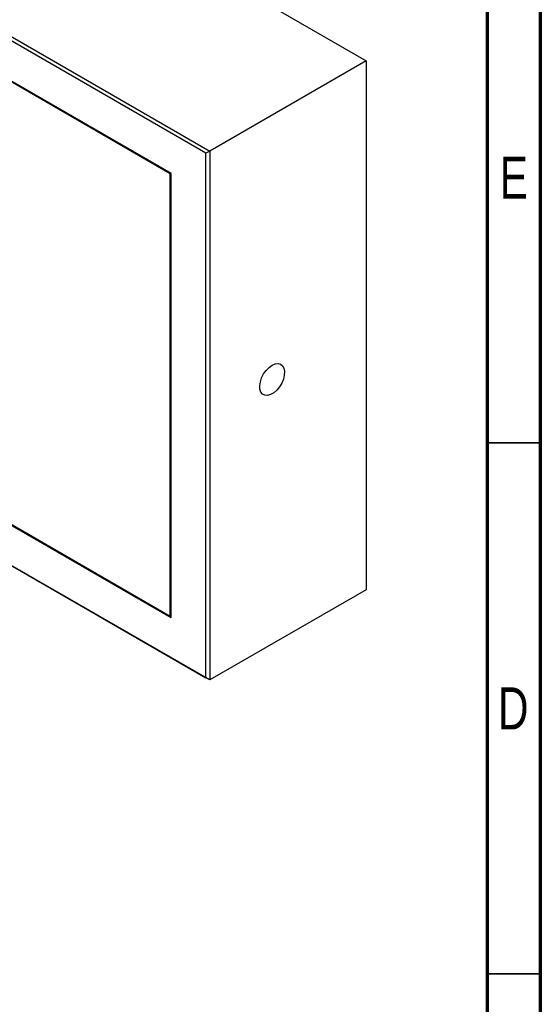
# Model space of a CAD drawing. Header units: millimetres. Extents: x 15 to 415, y 5 to 292.
# Tile 9 of 10: x 366 to 415, y 146 to 238. Entities that reach past the tile are written whole.
import ezdxf

# ---------------------------------------------------------------- set-up
doc = ezdxf.new("R2010")
doc.units = ezdxf.units.MM
doc.styles.add('SLDTEXTSTYLE0', font='TXT', dxfattribs={"width": 0.75})

msp = doc.modelspace()

# ---------------------------------------------------------------- linework, layer by layer
at = {"color": 7, "linetype": 'Continuous', "lineweight": 70}
for p, q in [((415, 292), (415, 5)), ((410, 287), (410, 10))]:
    msp.add_line(p, q, dxfattribs=at)
at = {"color": 7, "linetype": 'Continuous', "lineweight": 25}
for p, q in [((319.398, 280.189), (398.594, 234.47)), ((304.683, 271.695), (383.879, 225.976)), ((383.525, 225.772), (304.683, 271.286)), ((380.237, 223.873), (307.971, 265.591)), ((380.166, 223.832), (308.042, 265.469)), ((398.594, 234.47), (383.879, 225.976)), ((398.594, 234.47), (398.594, 184.661)), ((383.879, 225.976), (383.525, 225.772)), ((383.525, 176.371), (383.525, 225.772)), ((383.879, 225.976), (383.879, 176.167)), ((307.971, 223.784), (380.237, 182.066)), ((308.042, 223.825), (380.166, 182.188)), ((380.237, 223.873), (380.166, 223.832)), ((380.166, 182.188), (380.166, 223.832)), ((380.237, 182.066), (380.237, 223.873)), ((304.683, 221.886), (383.525, 176.371)), ((383.879, 176.167), (304.683, 221.886)), ((398.594, 184.661), (383.879, 176.167)), ((380.237, 182.229), (380.166, 182.188)), ((380.166, 182.188), (380.237, 182.148)), ((383.879, 176.167), (383.525, 176.371))]:
    msp.add_line(p, q, dxfattribs=at)
at = {"color": 7, "linetype": 'Continuous', "lineweight": 35}
for p, q in [((410, 198.5), (415, 198.5)), ((415, 148.5), (410, 148.5)), ((410, 148.5), (415, 148.5))]:
    msp.add_line(p, q, dxfattribs=at)
at = {"color": 7, "linetype": 'Continuous', "lineweight": 25, "flags": 128}
msp.add_lwpolyline([(389.755, 205.811), (390.045, 205.936), (390.317, 205.968), (390.554, 205.907), (390.74, 205.754), (390.864, 205.52), (390.919, 205.22), (390.901, 204.872), (390.811, 204.499), (390.654, 204.124), (390.441, 203.769), (390.184, 203.459), (389.901, 203.211), (389.609, 203.042), (389.325, 202.963), (389.069, 202.977), (388.856, 203.086), (388.699, 203.28), (388.609, 203.549), (388.59, 203.876), (388.645, 204.239), (388.77, 204.617), (388.956, 204.984), (389.193, 205.32), (389.465, 205.601), (389.755, 205.811)], dxfattribs=at)

# ---------------------------------------------------------------- texts
at = {"color": 7, "linetype": 'Continuous', "lineweight": 0, "char_height": 3.969, "attachment_point": 2, "style": 'SLDTEXTSTYLE0'}
for s, insert in [('E', (412.508, 225.454)), ('D', (412.453, 175.481))]:
    msp.add_mtext(s, dxfattribs=dict(at, insert=insert))

doc.saveas('drawing.dxf')
